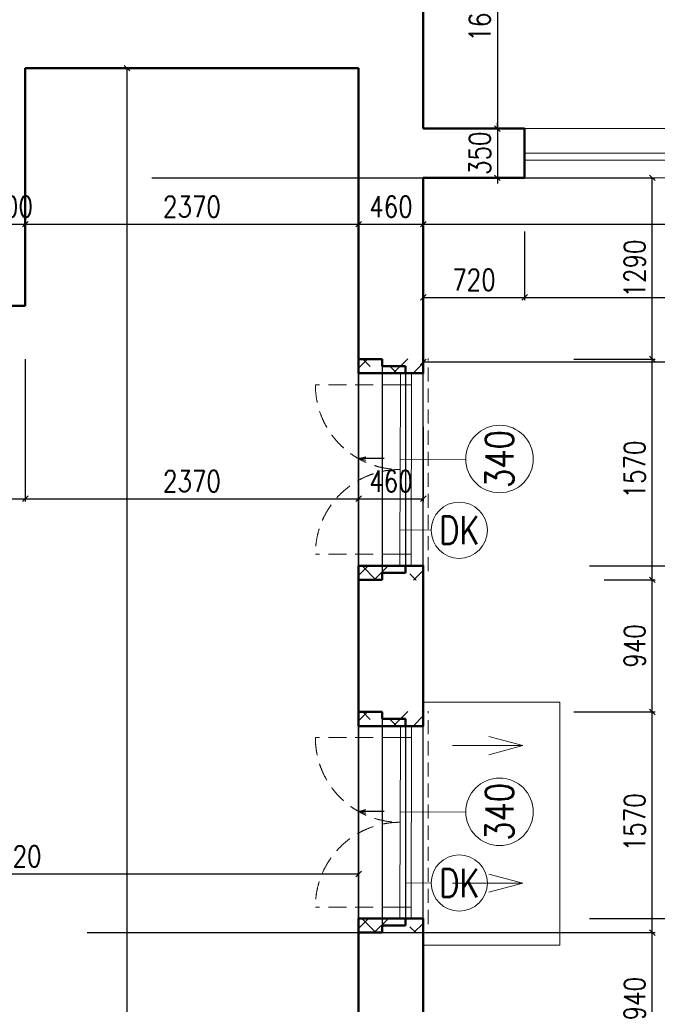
# Model space of a CAD drawing. Header units: millimetres. Extents: x -238874 to 551972, y -298952 to 658415.
# Tile 253 of 256: x 24698 to 29232, y 199651 to 206656. Entities that reach past the tile are written whole.
import ezdxf
from ezdxf.enums import TextEntityAlignment as Align

# ---------------------------------------------------------------- set-up
doc = ezdxf.new("R2010")
doc.units = ezdxf.units.MM
doc.header["$LTSCALE"] = 20
doc.linetypes.add('DASHED', pattern=[0.75, 0.5, -0.25])
doc.linetypes.add('HIDDEN', pattern=[9.525, 6.35, -3.175])
doc.layers.add('00_HEDVIKA _KRESBA', color=1, linetype='Continuous')
doc.layers.add('KOTY', color=8, linetype='Continuous')
doc.layers.add('00_HEDVIKA_DEMOLICE', color=2, linetype='Continuous', lineweight=30, transparency=0.3)
doc.layers.add('CKOKNA OTEVÍRÁNÍ', color=51, linetype='HIDDEN', lineweight=18, transparency=0.5)
for name, color, linetype, lineweight in [('00_HEDVIKA_OBRYS', 1, 'Continuous', 50), ('CKBUBLINY', 1, 'Continuous', 18), ('CKBUBLINY DEMOLICE', 4, 'Continuous', 18), ('CKBUBLINY_POPIS', 3, 'Continuous', 25), ('CKKOTY', 3, 'Continuous', 18), ('CKOKNA', 30, 'Continuous', 18), ('CKSTENY_SRAF', 8, 'Continuous', 18), ('CKSYMBOLY', 21, 'Continuous', 25), ('HEDVIKA_OKNA_PARAPET', 70, 'Continuous', 18), ('NOSNÉ', 8, 'Continuous', 50), ('PRUCHODY', 7, 'Continuous', 18)]:
    doc.layers.add(name, color=color, linetype=linetype, lineweight=lineweight)
doc.styles.add('SIMPLEX', font='SIMPLEX.shx', dxfattribs={"width": 0.8, "bigfont": 'CAD13.shx'})
doc.styles.get("Standard").update_dxf_attribs({"font": 'simplex.shx', "width": 0.8})
doc.dimstyles.new('CADKON', dxfattribs={"dimscale": 100, "dimtxt": 2, "dimasz": 1.5, "dimexe": 0, "dimexo": 2, "dimgap": 0.6, "dimtad": 1, "dimrnd": 1, "dimtxsty": 'Standard', "dimblk1": 'OBLIQUE', "dimblk2": 'OBLIQUE', "dimsah": 1, "dimcen": 2.5, "dimadec": 1, "dimazin": 2, "dimtfac": 1, "dimtix": 1, "dimtmove": 2, "dimatfit": 3, "dimldrblk": 'OPEN30', "dimfxl": 5, "dimtfill": 1, "dimtolj": 1, "dimarcsym": 0})
doc.dimstyles.new('CKA', dxfattribs={"dimtxt": 200, "dimasz": 40, "dimexe": 20, "dimexo": 0.2, "dimgap": 50, "dimtad": 1, "dimdec": 0, "dimrnd": 1, "dimzin": 0, "dimdsep": 46, "dimtxsty": 'Standard', "dimblk1": 'OBLIQUE', "dimblk2": 'OBLIQUE', "dimsah": 1, "dimcen": 0.09, "dimclrd": 253, "dimclre": 253, "dimclrt": 253, "dimadec": 0, "dimazin": 0, "dimtfac": 1, "dimtdec": 0, "dimtix": 1, "dimtmove": 2, "dimatfit": 3, "dimfxl": 1, "dimtolj": 1, "dimtzin": 0, "dimarcsym": 0})

# ---------------------------------------------------------------- blocks, each defined once
blk = doc.blocks.new('_OBLIQUE')
at = {"color": 0, "linetype": 'ByBlock'}
blk.add_line((-0.5, -0.5), (0.5, 0.5), dxfattribs=at)
blk = doc.blocks.new('*D1526')
at = {"layer": 'DEFPOINTS', "color": 0, "transparency": 16777216}
for p in [(27108, 200578.8), (27108, 200160.9), (22188, 199700.9)]:
    blk.add_point(p, dxfattribs=at)
at = {"layer": 'KOTY', "lineweight": -2, "transparency": 16777216}
for p, q in [((22188, 200578.8), (27108, 200578.8)), ((27108, 200541.6), (27108, 200598.8))]:
    blk.add_line(p, q, dxfattribs=at)
at = {"layer": 'KOTY', "lineweight": -2, "transparency": 16777216, "xscale": 40, "yscale": 40, "zscale": 40, "rotation": 180}
blk.add_blockref('_OBLIQUE', (22188, 200578.8), dxfattribs=at)
at = {"layer": 'KOTY', "lineweight": -2, "transparency": 16777216, "xscale": 40, "yscale": 40, "zscale": 40}
blk.add_blockref('_OBLIQUE', (27108, 200578.8), dxfattribs=at)
at = {"layer": 'KOTY', "transparency": 16777216, "insert": (24648, 200703.8), "char_height": 150, "attachment_point": 5, "style": 'SIMPLEX'}
blk.add_mtext('\\A1;4920', dxfattribs=at)
blk = doc.blocks.new('*D1537')
at = {"layer": 'DEFPOINTS', "color": 0, "transparency": 16777216}
for p in [(24738, 204620.9), (22548, 203540.9), (24738, 203247.5)]:
    blk.add_point(p, dxfattribs=at)
at = {"layer": 'KOTY', "lineweight": -2, "transparency": 16777216}
for p, q in [((24738, 204240.1), (24738, 203227.5)), ((22548, 203247.5), (24738, 203247.5))]:
    blk.add_line(p, q, dxfattribs=at)
at = {"layer": 'KOTY', "lineweight": -2, "transparency": 16777216, "xscale": 40, "yscale": 40, "zscale": 40, "rotation": 180}
blk.add_blockref('_OBLIQUE', (22548, 203247.5), dxfattribs=at)
at = {"layer": 'KOTY', "lineweight": -2, "transparency": 16777216, "xscale": 40, "yscale": 40, "zscale": 40}
blk.add_blockref('_OBLIQUE', (24738, 203247.5), dxfattribs=at)
at = {"layer": 'KOTY', "transparency": 16777216, "insert": (23643, 203372.5), "char_height": 150, "attachment_point": 5, "style": 'SIMPLEX'}
blk.add_mtext('\\A1;2190', dxfattribs=at)
blk = doc.blocks.new('*D1538')
at = {"layer": 'DEFPOINTS', "color": 0, "transparency": 16777216}
for p in [(24738, 204620.9), (22548, 203540.9), (24331.6, 203540.9)]:
    blk.add_point(p, dxfattribs=at)
at = {"layer": 'KOTY', "lineweight": -2, "transparency": 16777216}
for p, q in [((24331.6, 204620.9), (24331.6, 203540.9)), ((22928.7, 203540.9), (24351.6, 203540.9))]:
    blk.add_line(p, q, dxfattribs=at)
at = {"layer": 'KOTY', "lineweight": -2, "transparency": 16777216, "xscale": 40, "yscale": 40, "zscale": 40}
for p, rotation in [((24331.6, 204620.9), 90), ((24331.6, 203540.9), 270)]:
    blk.add_blockref('_OBLIQUE', p, dxfattribs=dict(at, rotation=rotation))
at = {"layer": 'KOTY', "transparency": 16777216, "insert": (24206.6, 204080.9), "char_height": 150, "attachment_point": 5, "rotation": 90, "style": 'SIMPLEX'}
blk.add_mtext('\\A1;1080', dxfattribs=at)
blk = doc.blocks.new('*D1691')
at = {"layer": 'DEFPOINTS', "color": 0, "transparency": 16777216}
for p in [(27108, 206310.9), (25460.5, 178910.9), (27108, 178910.9)]:
    blk.add_point(p, dxfattribs=at)
at = {"layer": 'KOTY', "lineweight": -2, "transparency": 16777216}
for p, q in [((25460.5, 206310.9), (25460.5, 178910.9)), ((26727.2, 178910.9), (25440.5, 178910.9))]:
    blk.add_line(p, q, dxfattribs=at)
at = {"layer": 'KOTY', "lineweight": -2, "transparency": 16777216, "xscale": 40, "yscale": 40, "zscale": 40}
for p, rotation in [((25460.5, 206310.9), 90), ((25460.5, 178910.9), 270)]:
    blk.add_blockref('_OBLIQUE', p, dxfattribs=dict(at, rotation=rotation))
at = {"layer": 'KOTY', "transparency": 16777216, "insert": (25335.5, 192610.9), "char_height": 150, "attachment_point": 5, "rotation": 90, "style": 'SIMPLEX'}
blk.add_mtext('\\A1;27400', dxfattribs=at)
blk = doc.blocks.new('*D1918')
at = {"layer": 'DEFPOINTS', "color": 0, "transparency": 16777216}
for p in [(27568, 205530.9), (35068, 205530.9), (35068, 205201.3)]:
    blk.add_point(p, dxfattribs=at)
at = {"layer": 'KOTY', "lineweight": -2, "transparency": 16777216}
for p, q in [((27568, 205201.3), (35068, 205201.3)), ((35068, 205150.1), (35068, 205181.3))]:
    blk.add_line(p, q, dxfattribs=at)
at = {"layer": 'KOTY', "lineweight": -2, "transparency": 16777216, "xscale": 40, "yscale": 40, "zscale": 40, "rotation": 180}
blk.add_blockref('_OBLIQUE', (27568, 205201.3), dxfattribs=at)
at = {"layer": 'KOTY', "lineweight": -2, "transparency": 16777216, "xscale": 40, "yscale": 40, "zscale": 40}
blk.add_blockref('_OBLIQUE', (35068, 205201.3), dxfattribs=at)
at = {"layer": 'KOTY', "transparency": 16777216, "insert": (31318, 205326.3), "char_height": 150, "attachment_point": 5, "style": 'SIMPLEX'}
blk.add_mtext('\\A1;7500', dxfattribs=at)
blk = doc.blocks.new('*D1919')
at = {"layer": 'DEFPOINTS', "color": 0, "transparency": 16777216}
for p in [(27568, 205530.9), (35068, 205530.9), (35068, 204221.1)]:
    blk.add_point(p, dxfattribs=at)
at = {"layer": 'KOTY', "lineweight": -2, "transparency": 16777216}
for p, q in [((35068, 205150.1), (35068, 204201.1)), ((27568, 204221.1), (35068, 204221.1))]:
    blk.add_line(p, q, dxfattribs=at)
at = {"layer": 'KOTY', "lineweight": -2, "transparency": 16777216, "xscale": 40, "yscale": 40, "zscale": 40, "rotation": 180}
blk.add_blockref('_OBLIQUE', (27568, 204221.1), dxfattribs=at)
at = {"layer": 'KOTY', "lineweight": -2, "transparency": 16777216, "xscale": 40, "yscale": 40, "zscale": 40}
blk.add_blockref('_OBLIQUE', (35068, 204221.1), dxfattribs=at)
at = {"layer": 'KOTY', "transparency": 16777216, "insert": (31318, 204346.1), "char_height": 150, "attachment_point": 5, "style": 'SIMPLEX'}
blk.add_mtext('\\A1;7500', dxfattribs=at)
blk = doc.blocks.new('*D1921')
at = {"layer": 'DEFPOINTS', "color": 0, "transparency": 16777216}
for p in [(24797.2, 200160.9), (29196.4, 200160.9), (28286.2, 199220.9)]:
    blk.add_point(p, dxfattribs=at)
at = {"layer": 'KOTY', "lineweight": -2, "transparency": 16777216}
for p, q in [((25178, 200160.9), (29216.4, 200160.9)), ((29196.4, 199220.9), (29196.4, 200160.9))]:
    blk.add_line(p, q, dxfattribs=at)
at = {"layer": 'KOTY', "lineweight": -2, "transparency": 16777216, "xscale": 40, "yscale": 40, "zscale": 40}
for p, rotation in [((29196.4, 200160.9), 90), ((29196.4, 199220.9), 270)]:
    blk.add_blockref('_OBLIQUE', p, dxfattribs=dict(at, rotation=rotation))
at = {"layer": 'KOTY', "transparency": 16777216, "insert": (29071.4, 199690.9), "char_height": 150, "attachment_point": 5, "rotation": 90, "style": 'SIMPLEX'}
blk.add_mtext('\\A1;940', dxfattribs=at)
blk = doc.blocks.new('*D1922')
at = {"layer": 'DEFPOINTS', "color": 0, "transparency": 16777216}
for p in [(28472.9, 202670.9), (29196.4, 202670.9), (24797.2, 201730.9)]:
    blk.add_point(p, dxfattribs=at)
at = {"layer": 'KOTY', "lineweight": -2, "transparency": 16777216}
for p, q in [((28853.7, 202670.9), (29216.4, 202670.9)), ((29196.4, 201730.9), (29196.4, 202670.9))]:
    blk.add_line(p, q, dxfattribs=at)
at = {"layer": 'KOTY', "lineweight": -2, "transparency": 16777216, "xscale": 40, "yscale": 40, "zscale": 40}
for p, rotation in [((29196.4, 202670.9), 90), ((29196.4, 201730.9), 270)]:
    blk.add_blockref('_OBLIQUE', p, dxfattribs=dict(at, rotation=rotation))
at = {"layer": 'KOTY', "transparency": 16777216, "insert": (29071.4, 202200.9), "char_height": 150, "attachment_point": 5, "rotation": 90, "style": 'SIMPLEX'}
blk.add_mtext('\\A1;940', dxfattribs=at)
blk = doc.blocks.new('*D1924')
at = {"layer": 'DEFPOINTS', "color": 0, "transparency": 16777216}
for p in [(27108, 206310.9), (27568, 205530.9), (27568, 205201.3)]:
    blk.add_point(p, dxfattribs=at)
at = {"layer": 'KOTY', "lineweight": -2, "transparency": 16777216}
for p, q in [((27108, 205201.3), (27568, 205201.3)), ((27568, 205150.1), (27568, 205181.3))]:
    blk.add_line(p, q, dxfattribs=at)
at = {"layer": 'KOTY', "lineweight": -2, "transparency": 16777216, "xscale": 40, "yscale": 40, "zscale": 40, "rotation": 180}
blk.add_blockref('_OBLIQUE', (27108, 205201.3), dxfattribs=at)
at = {"layer": 'KOTY', "lineweight": -2, "transparency": 16777216, "xscale": 40, "yscale": 40, "zscale": 40}
blk.add_blockref('_OBLIQUE', (27568, 205201.3), dxfattribs=at)
at = {"layer": 'KOTY', "transparency": 16777216, "insert": (27338, 205326.3), "char_height": 150, "attachment_point": 5, "style": 'SIMPLEX'}
blk.add_mtext('\\A1;460', dxfattribs=at)
blk = doc.blocks.new('*D1925')
at = {"layer": 'DEFPOINTS', "color": 0, "transparency": 16777216}
for p in [(27108, 206310.9), (27568, 204140.9), (27568, 203247.5)]:
    blk.add_point(p, dxfattribs=at)
at = {"layer": 'KOTY', "lineweight": -2, "transparency": 16777216}
for p, q in [((27568, 203760.1), (27568, 203227.5)), ((27108, 203247.5), (27568, 203247.5))]:
    blk.add_line(p, q, dxfattribs=at)
at = {"layer": 'KOTY', "lineweight": -2, "transparency": 16777216, "xscale": 40, "yscale": 40, "zscale": 40, "rotation": 180}
blk.add_blockref('_OBLIQUE', (27108, 203247.5), dxfattribs=at)
at = {"layer": 'KOTY', "lineweight": -2, "transparency": 16777216, "xscale": 40, "yscale": 40, "zscale": 40}
blk.add_blockref('_OBLIQUE', (27568, 203247.5), dxfattribs=at)
at = {"layer": 'KOTY', "transparency": 16777216, "insert": (27338, 203372.5), "char_height": 150, "attachment_point": 5, "style": 'SIMPLEX'}
blk.add_mtext('\\A1;460', dxfattribs=at)
blk = doc.blocks.new('*D1926')
at = {"layer": 'DEFPOINTS', "color": 0, "transparency": 16777216}
for p in [(25257.2, 205530.9), (29196.4, 205530.9), (24797.2, 204240.9)]:
    blk.add_point(p, dxfattribs=at)
at = {"layer": 'KOTY', "lineweight": -2, "transparency": 16777216}
for p, q in [((25638, 205530.9), (29216.4, 205530.9)), ((29196.4, 204240.9), (29196.4, 205530.9))]:
    blk.add_line(p, q, dxfattribs=at)
at = {"layer": 'KOTY', "lineweight": -2, "transparency": 16777216, "xscale": 40, "yscale": 40, "zscale": 40}
for p, rotation in [((29196.4, 205530.9), 90), ((29196.4, 204240.9), 270)]:
    blk.add_blockref('_OBLIQUE', p, dxfattribs=dict(at, rotation=rotation))
at = {"layer": 'KOTY', "transparency": 16777216, "insert": (29071.4, 204885.9), "char_height": 150, "attachment_point": 5, "rotation": 90, "style": 'SIMPLEX'}
blk.add_mtext('\\A1;1290', dxfattribs=at)
blk = doc.blocks.new('*D1927')
at = {"layer": 'DEFPOINTS', "color": 0, "transparency": 16777216}
for p in [(24538, 206310.9), (24738, 206310.9), (24738, 205201.3)]:
    blk.add_point(p, dxfattribs=at)
at = {"layer": 'KOTY', "lineweight": -2, "transparency": 16777216}
for p, q in [((24738, 205930.1), (24738, 205181.3)), ((24538, 205201.3), (24498, 205201.3)), ((24538, 205201.3), (24738, 205201.3)), ((24738, 205201.3), (24778, 205201.3))]:
    blk.add_line(p, q, dxfattribs=at)
at = {"layer": 'KOTY', "lineweight": -2, "transparency": 16777216, "xscale": 40, "yscale": 40, "zscale": 40}
blk.add_blockref('_OBLIQUE', (24538, 205201.3), dxfattribs=at)
at = {"layer": 'KOTY', "lineweight": -2, "transparency": 16777216, "xscale": 40, "yscale": 40, "zscale": 40, "rotation": 180}
blk.add_blockref('_OBLIQUE', (24738, 205201.3), dxfattribs=at)
at = {"layer": 'KOTY', "transparency": 16777216, "insert": (24638, 205326.3), "char_height": 150, "attachment_point": 5, "style": 'SIMPLEX'}
blk.add_mtext('\\A1;200', dxfattribs=at)
blk = doc.blocks.new('*D1928')
at = {"layer": 'DEFPOINTS', "color": 0, "transparency": 16777216}
for p in [(24738, 206310.9), (27108, 206310.9), (27108, 205201.3)]:
    blk.add_point(p, dxfattribs=at)
at = {"layer": 'KOTY', "lineweight": -2, "transparency": 16777216}
for p, q in [((27108, 205930.1), (27108, 205181.3)), ((24738, 205201.3), (27108, 205201.3))]:
    blk.add_line(p, q, dxfattribs=at)
at = {"layer": 'KOTY', "lineweight": -2, "transparency": 16777216, "xscale": 40, "yscale": 40, "zscale": 40, "rotation": 180}
blk.add_blockref('_OBLIQUE', (24738, 205201.3), dxfattribs=at)
at = {"layer": 'KOTY', "lineweight": -2, "transparency": 16777216, "xscale": 40, "yscale": 40, "zscale": 40}
blk.add_blockref('_OBLIQUE', (27108, 205201.3), dxfattribs=at)
at = {"layer": 'KOTY', "transparency": 16777216, "insert": (25923, 205326.3), "char_height": 150, "attachment_point": 5, "style": 'SIMPLEX'}
blk.add_mtext('\\A1;2370', dxfattribs=at)
blk = doc.blocks.new('*D1929')
at = {"layer": 'DEFPOINTS', "color": 0, "transparency": 16777216}
for p in [(24738, 204620.9), (27108, 204240.9), (27108, 203247.5)]:
    blk.add_point(p, dxfattribs=at)
at = {"layer": 'KOTY', "lineweight": -2, "transparency": 16777216}
for p, q in [((27108, 203860.1), (27108, 203227.5)), ((24738, 203247.5), (27108, 203247.5))]:
    blk.add_line(p, q, dxfattribs=at)
at = {"layer": 'KOTY', "lineweight": -2, "transparency": 16777216, "xscale": 40, "yscale": 40, "zscale": 40, "rotation": 180}
blk.add_blockref('_OBLIQUE', (24738, 203247.5), dxfattribs=at)
at = {"layer": 'KOTY', "lineweight": -2, "transparency": 16777216, "xscale": 40, "yscale": 40, "zscale": 40}
blk.add_blockref('_OBLIQUE', (27108, 203247.5), dxfattribs=at)
at = {"layer": 'KOTY', "transparency": 16777216, "insert": (25923, 203372.5), "char_height": 150, "attachment_point": 5, "style": 'SIMPLEX'}
blk.add_mtext('\\A1;2370', dxfattribs=at)
blk = doc.blocks.new('*D1931')
at = {"layer": 'DEFPOINTS', "color": 0, "transparency": 16777216}
for p in [(24538, 204810.9), (24331.6, 204620.9), (24738, 204620.9)]:
    blk.add_point(p, dxfattribs=at)
at = {"layer": 'KOTY', "lineweight": -2, "transparency": 16777216}
for p, q in [((24331.6, 204810.9), (24331.6, 204850.9)), ((24331.6, 204810.9), (24331.6, 204620.9)), ((24357.2, 204620.9), (24311.6, 204620.9)), ((24331.6, 204620.9), (24331.6, 204580.9))]:
    blk.add_line(p, q, dxfattribs=at)
at = {"layer": 'KOTY', "lineweight": -2, "transparency": 16777216, "xscale": 40, "yscale": 40, "zscale": 40}
for p, rotation in [((24331.6, 204810.9), 270), ((24331.6, 204620.9), 90)]:
    blk.add_blockref('_OBLIQUE', p, dxfattribs=dict(at, rotation=rotation))
at = {"layer": 'KOTY', "transparency": 16777216, "insert": (24206.6, 204715.9), "char_height": 150, "attachment_point": 5, "rotation": 90, "style": 'SIMPLEX'}
blk.add_mtext('\\A1;190', dxfattribs=at)
blk = doc.blocks.new('*D1935')
at = {"layer": 'DEFPOINTS', "color": 0, "transparency": 16777216}
for p in [(27568, 205880.9), (27568, 205530.9), (28094.9, 205530.9)]:
    blk.add_point(p, dxfattribs=at)
at = {"layer": 'KOTY', "lineweight": -2, "transparency": 16777216}
for p, q in [((28094.9, 205880.9), (28094.9, 205920.9)), ((28094.9, 205880.9), (28094.9, 205530.9)), ((27948.7, 205530.9), (28114.9, 205530.9)), ((28094.9, 205530.9), (28094.9, 205490.9))]:
    blk.add_line(p, q, dxfattribs=at)
at = {"layer": 'KOTY', "lineweight": -2, "transparency": 16777216, "xscale": 40, "yscale": 40, "zscale": 40}
for p, rotation in [((28094.9, 205880.9), 270), ((28094.9, 205530.9), 90)]:
    blk.add_blockref('_OBLIQUE', p, dxfattribs=dict(at, rotation=rotation))
at = {"layer": 'KOTY', "transparency": 16777216, "insert": (27969.9, 205705.9), "char_height": 150, "attachment_point": 5, "rotation": 90, "style": 'SIMPLEX'}
blk.add_mtext('\\A1;350', dxfattribs=at)
blk = doc.blocks.new('*D1936')
at = {"layer": 'DEFPOINTS', "color": 0, "transparency": 16777216}
for p in [(27568, 205530.9), (28288, 205530.9), (28288, 204680)]:
    blk.add_point(p, dxfattribs=at)
at = {"layer": 'KOTY', "lineweight": -2, "transparency": 16777216}
for p, q in [((28288, 205150.1), (28288, 204660)), ((27568, 204680), (28288, 204680))]:
    blk.add_line(p, q, dxfattribs=at)
at = {"layer": 'KOTY', "lineweight": -2, "transparency": 16777216, "xscale": 40, "yscale": 40, "zscale": 40, "rotation": 180}
blk.add_blockref('_OBLIQUE', (27568, 204680), dxfattribs=at)
at = {"layer": 'KOTY', "lineweight": -2, "transparency": 16777216, "xscale": 40, "yscale": 40, "zscale": 40}
blk.add_blockref('_OBLIQUE', (28288, 204680), dxfattribs=at)
at = {"layer": 'KOTY', "transparency": 16777216, "insert": (27928, 204805), "char_height": 150, "attachment_point": 5, "style": 'SIMPLEX'}
blk.add_mtext('\\A1;720', dxfattribs=at)
blk = doc.blocks.new('*D1937')
at = {"layer": 'DEFPOINTS', "color": 0, "transparency": 16777216}
for p in [(28288, 205530.9), (30978, 205530.9), (30978, 204680)]:
    blk.add_point(p, dxfattribs=at)
at = {"layer": 'KOTY', "lineweight": -2, "transparency": 16777216}
for p, q in [((30978, 205150.1), (30978, 204660)), ((28288, 204680), (30978, 204680))]:
    blk.add_line(p, q, dxfattribs=at)
at = {"layer": 'KOTY', "lineweight": -2, "transparency": 16777216, "xscale": 40, "yscale": 40, "zscale": 40, "rotation": 180}
blk.add_blockref('_OBLIQUE', (28288, 204680), dxfattribs=at)
at = {"layer": 'KOTY', "lineweight": -2, "transparency": 16777216, "xscale": 40, "yscale": 40, "zscale": 40}
blk.add_blockref('_OBLIQUE', (30978, 204680), dxfattribs=at)
at = {"layer": 'KOTY', "transparency": 16777216, "insert": (29633, 204805), "char_height": 150, "attachment_point": 5, "style": 'SIMPLEX'}
blk.add_mtext('\\A1;2690', dxfattribs=at)
blk = doc.blocks.new('*D1941')
at = {"layer": 'DEFPOINTS', "color": 0, "transparency": 16777216}
for p in [(27568, 207530.9), (27568, 205880.9), (28094.9, 205880.9)]:
    blk.add_point(p, dxfattribs=at)
at = {"layer": 'KOTY', "lineweight": -2, "transparency": 16777216}
for p, q in [((28094.9, 207530.9), (28094.9, 205880.9)), ((27948.7, 205880.9), (28114.9, 205880.9))]:
    blk.add_line(p, q, dxfattribs=at)
at = {"layer": 'KOTY', "lineweight": -2, "transparency": 16777216, "xscale": 40, "yscale": 40, "zscale": 40}
for p, rotation in [((28094.9, 207530.9), 90), ((28094.9, 205880.9), 270)]:
    blk.add_blockref('_OBLIQUE', p, dxfattribs=dict(at, rotation=rotation))
at = {"layer": 'KOTY', "transparency": 16777216, "insert": (27969.9, 206705.9), "char_height": 150, "attachment_point": 5, "rotation": 90, "style": 'SIMPLEX'}
blk.add_mtext('\\A1;1650', dxfattribs=at)
blk = doc.blocks.new('*D3544')
at = {"layer": 'DEFPOINTS', "color": 0, "transparency": 16777216}
for p in [(28257.4, 201730.9), (29196.4, 201730.9), (28257.4, 200160.9)]:
    blk.add_point(p, dxfattribs=at)
at = {"layer": 'KOTY', "lineweight": -2, "transparency": 16777216}
for p, q in [((28638.1, 201730.9), (29216.4, 201730.9)), ((29196.4, 200160.9), (29196.4, 201730.9))]:
    blk.add_line(p, q, dxfattribs=at)
at = {"layer": 'KOTY', "lineweight": -2, "transparency": 16777216, "xscale": 40, "yscale": 40, "zscale": 40}
for p, rotation in [((29196.4, 201730.9), 90), ((29196.4, 200160.9), 270)]:
    blk.add_blockref('_OBLIQUE', p, dxfattribs=dict(at, rotation=rotation))
at = {"layer": 'KOTY', "transparency": 16777216, "insert": (29071.4, 200945.9), "char_height": 150, "attachment_point": 5, "rotation": 90, "style": 'SIMPLEX'}
blk.add_mtext('\\A1;1570', dxfattribs=at)
blk = doc.blocks.new('*D3545')
at = {"layer": 'DEFPOINTS', "color": 0, "transparency": 16777216}
for p in [(28257.4, 204240.9), (29196.4, 204240.9), (28257.4, 202670.9)]:
    blk.add_point(p, dxfattribs=at)
at = {"layer": 'KOTY', "lineweight": -2, "transparency": 16777216}
for p, q in [((28638.1, 204240.9), (29216.4, 204240.9)), ((29196.4, 202670.9), (29196.4, 204240.9))]:
    blk.add_line(p, q, dxfattribs=at)
at = {"layer": 'KOTY', "lineweight": -2, "transparency": 16777216, "xscale": 40, "yscale": 40, "zscale": 40}
for p, rotation in [((29196.4, 204240.9), 90), ((29196.4, 202670.9), 270)]:
    blk.add_blockref('_OBLIQUE', p, dxfattribs=dict(at, rotation=rotation))
at = {"layer": 'KOTY', "transparency": 16777216, "insert": (29071.4, 203455.9), "char_height": 150, "attachment_point": 5, "rotation": 90, "style": 'SIMPLEX'}
blk.add_mtext('\\A1;1570', dxfattribs=at)
blk = doc.blocks.new('*D3615')
at = {"layer": 'CKKOTY', "color": 0, "lineweight": -2, "transparency": 16777216}
for p, q in [((29561.7, 204140.9), (30169.9, 204140.9)), ((30169.9, 202770.9), (30169.9, 204140.9)), ((28749.2, 202770.9), (30169.9, 202770.9))]:
    blk.add_line(p, q, dxfattribs=at)
at = {"layer": 'DEFPOINTS', "color": 0, "transparency": 16777216}
for p in [(29361.7, 204140.9), (30169.9, 204140.9), (28549.2, 202770.9)]:
    blk.add_point(p, dxfattribs=at)
at = {"layer": 'CKKOTY', "color": 0, "lineweight": -2, "transparency": 16777216, "xscale": 150, "yscale": 150, "zscale": 150}
for p, rotation in [((30169.9, 204140.9), 90), ((30169.9, 202770.9), 270)]:
    blk.add_blockref('_OBLIQUE', p, dxfattribs=dict(at, rotation=rotation))
at = {"layer": 'CKKOTY', "color": 0, "transparency": 16777216, "insert": (30009.9, 203455.9), "char_height": 200, "attachment_point": 5, "rotation": 90, "bg_fill": 3, "box_fill_scale": 1.1, "bg_fill_color": 256, "bg_fill_true_color": 13158600, "bg_fill_transparency": 0}
blk.add_mtext('\\A1;1400', dxfattribs=at)
at = {"layer": 'CKKOTY', "color": 0, "transparency": 16777216, "insert": (30382.2, 203455.9), "char_height": 200, "attachment_point": 5, "rotation": 90, "bg_fill": 3, "box_fill_scale": 1.1, "bg_fill_color": 256, "bg_fill_true_color": 13158600, "bg_fill_transparency": 0}
blk.add_mtext('\\A1;1900(870)', dxfattribs=at)
blk = doc.blocks.new('_Open30')
at = {"color": 0, "lineweight": -2}
for p, q in [((-1, 0.268), (0, 0)), ((0, 0), (-1, -0.268)), ((0, 0), (-1, 0))]:
    blk.add_line(p, q, dxfattribs=at)
blk = doc.blocks.new('*D3627')
at = {"layer": 'CKKOTY', "color": 0, "lineweight": -2, "transparency": 16777216}
for p, q in [((29561.7, 201630.9), (30169.9, 201630.9)), ((30169.9, 200260.9), (30169.9, 201630.9)), ((28749.2, 200260.9), (30169.9, 200260.9))]:
    blk.add_line(p, q, dxfattribs=at)
at = {"layer": 'DEFPOINTS', "color": 0, "transparency": 16777216}
for p in [(29361.7, 201630.9), (30169.9, 201630.9), (28549.2, 200260.9)]:
    blk.add_point(p, dxfattribs=at)
at = {"layer": 'CKKOTY', "color": 0, "lineweight": -2, "transparency": 16777216, "xscale": 150, "yscale": 150, "zscale": 150}
for p, rotation in [((30169.9, 201630.9), 90), ((30169.9, 200260.9), 270)]:
    blk.add_blockref('_OBLIQUE', p, dxfattribs=dict(at, rotation=rotation))
at = {"layer": 'CKKOTY', "color": 0, "transparency": 16777216, "insert": (30009.9, 200945.9), "char_height": 200, "attachment_point": 5, "rotation": 90, "bg_fill": 3, "box_fill_scale": 1.1, "bg_fill_color": 256, "bg_fill_true_color": 13158600, "bg_fill_transparency": 0}
blk.add_mtext('\\A1;1400', dxfattribs=at)
at = {"layer": 'CKKOTY', "color": 0, "transparency": 16777216, "insert": (30382.2, 200945.9), "char_height": 200, "attachment_point": 5, "rotation": 90, "bg_fill": 3, "box_fill_scale": 1.1, "bg_fill_color": 256, "bg_fill_true_color": 13158600, "bg_fill_transparency": 0}
blk.add_mtext('\\A1;1900(870)', dxfattribs=at)
blk = doc.blocks.new('*U3302')
at = {"color": 0, "linetype": 'ByBlock', "lineweight": -2}
for p, q in [((-225, 0), (-80, 0)), ((225, 0), (103, 30)), ((225, 0), (103, -30)), ((-80, 0), (27, 0)), ((27, 0), (225, 0))]:
    blk.add_line(p, q, dxfattribs=at)
at = {"color": 0, "linetype": 'Continuous', "lineweight": -2, "flags": 8}
blk.add_attdef('SPÁD', text='', height=100, dxfattribs=at).set_placement((0, 40), align=Align.CENTER)
blk = doc.blocks.new('CK_BUBBLE_1_0_0')
at = {"color": 0, "linetype": 'ByBlock', "lineweight": -2}
blk.add_circle((0, 0), 1, dxfattribs=at)

msp = doc.modelspace()

# ---------------------------------------------------------------- hatches: boundary and pattern name
at = {"layer": 'CKSTENY_SRAF'}
h = msp.add_hatch(dxfattribs=at)
h.set_pattern_fill('ZDIVO-PLYNOSILIK', color=256, scale=100)
h.set_pattern_definition([(45, (-50266.24, -180647.44), (-212.13203, 212.13203), []), (45, (-50124.8, -180647.44), (-212.13203, 212.13203), []), (135, (-50026.12, -180619.45), (-212.13203, -212.13203), [200, -100]), (135, (-49955.4, -180548.74), (-212.13203, -212.13203), [200, -100])])
h.paths.add_polyline_path([(27567.962, 204243.565), (27107.962, 204243.565), (27107.962, 204140.863), (27567.962, 204140.863)])
h = msp.add_hatch(dxfattribs=at)
h.set_pattern_fill('ZDIVO-PLYNOSILIK', color=256, scale=100)
h.set_pattern_definition([(45, (-50266.24, -180567.44), (-212.13203, 212.13203), []), (45, (-50124.8, -180567.44), (-212.13203, 212.13203), []), (135, (-50026.12, -180539.45), (-212.13203, -212.13203), [200, -100]), (135, (-49955.4, -180468.74), (-212.13203, -212.13203), [200, -100])])
h.paths.add_polyline_path([(27567.962, 202668.161), (27107.962, 202669.512), (27107.962, 202772.214), (27567.962, 202770.863)])
h = msp.add_hatch(dxfattribs=at)
h.set_pattern_fill('ZDIVO-PLYNOSILIK', color=256, scale=100)
h.set_pattern_definition([(45, (-50266.24, -183157.44), (-212.13203, 212.13203), []), (45, (-50124.8, -183157.44), (-212.13203, 212.13203), []), (135, (-50026.12, -183129.45), (-212.13203, -212.13203), [200, -100]), (135, (-49955.4, -183058.74), (-212.13203, -212.13203), [200, -100])])
h.paths.add_polyline_path([(27567.962, 201733.565), (27107.962, 201733.565), (27107.962, 201630.863), (27567.962, 201630.863)])
h = msp.add_hatch(dxfattribs=at)
h.set_pattern_fill('ZDIVO-PLYNOSILIK', color=256, scale=100)
h.set_pattern_definition([(45, (-50266.24, -183077.44), (-212.13203, 212.13203), []), (45, (-50124.8, -183077.44), (-212.13203, 212.13203), []), (135, (-50026.12, -183049.45), (-212.13203, -212.13203), [200, -100]), (135, (-49955.4, -182978.74), (-212.13203, -212.13203), [200, -100])])
h.paths.add_polyline_path([(27567.962, 200158.161), (27107.962, 200159.512), (27107.962, 200262.214), (27567.962, 200260.863)])

# ---------------------------------------------------------------- linework, layer by layer
at = {"layer": '00_HEDVIKA _KRESBA'}
for p, q in [((27107.962, 204140.863), (27107.962, 202770.863)), ((27567.962, 202770.863), (27567.962, 204140.863)), ((27107.962, 201630.863), (27107.962, 200260.863)), ((27567.962, 200260.863), (27567.962, 201630.863))]:
    msp.add_line(p, q, dxfattribs=at)
at = {"layer": '00_HEDVIKA_DEMOLICE'}
for p, q in [((27107.962, 204240.863), (27275.962, 204240.863)), ((27107.962, 204240.863), (27107.962, 202670.863)), ((27107.962, 204240.863), (27235.962, 204240.863)), ((27107.962, 204240.863), (27235.962, 204240.863)), ((27275.962, 204240.863), (27275.962, 204190.863)), ((27107.962, 202670.863), (27107.962, 204160.863)), ((27275.962, 204190.863), (27441.962, 204190.863)), ((27275.962, 204190.863), (27275.962, 202720.863)), ((27441.962, 204190.863), (27441.962, 204140.863)), ((27441.962, 204140.863), (27441.962, 202770.863)), ((27441.962, 204140.863), (27567.962, 204140.863)), ((27441.962, 204140.863), (27567.962, 204140.863)), ((27441.962, 202720.863), (27441.962, 202770.863)), ((27441.962, 202770.863), (27567.962, 202770.863)), ((27441.962, 202770.863), (27567.962, 202770.863)), ((27107.962, 202670.863), (27275.962, 202670.863)), ((27107.962, 202670.863), (27235.962, 202670.863)), ((27107.962, 202670.863), (27235.962, 202670.863)), ((27275.962, 202720.863), (27441.962, 202720.863)), ((27275.962, 202670.863), (27275.962, 202720.863)), ((27275.962, 202720.863), (27401.962, 202720.863)), ((27107.962, 201730.863), (27275.962, 201730.863)), ((27107.962, 201730.863), (27107.962, 200160.863)), ((27107.962, 201730.863), (27235.962, 201730.863)), ((27107.962, 201730.863), (27235.962, 201730.863)), ((27275.962, 201730.863), (27275.962, 201680.863)), ((27275.962, 201680.863), (27441.962, 201680.863)), ((27275.962, 201680.863), (27275.962, 200210.863)), ((27441.962, 201680.863), (27441.962, 201630.863)), ((27107.962, 200160.863), (27107.962, 201650.863)), ((27441.962, 201630.863), (27441.962, 200260.863)), ((27441.962, 201630.863), (27567.962, 201630.863)), ((27441.962, 201630.863), (27567.962, 201630.863)), ((27275.962, 200210.863), (27441.962, 200210.863)), ((27275.962, 200160.863), (27275.962, 200210.863)), ((27275.962, 200210.863), (27401.962, 200210.863)), ((27441.962, 200210.863), (27441.962, 200260.863)), ((27441.962, 200260.863), (27567.962, 200260.863)), ((27441.962, 200260.863), (27567.962, 200260.863)), ((27107.962, 200160.863), (27275.962, 200160.863)), ((27107.962, 200160.863), (27235.962, 200160.863)), ((27107.962, 200160.863), (27235.962, 200160.863))]:
    msp.add_line(p, q, dxfattribs=at)
at = {"layer": '00_HEDVIKA_OBRYS'}
for p, q in [((27107.962, 204140.863), (27107.962, 204240.863)), ((27107.962, 202770.863), (27107.962, 202670.863)), ((27107.962, 201630.863), (27107.962, 201730.863)), ((27107.962, 200260.863), (27107.962, 200160.863))]:
    msp.add_line(p, q, dxfattribs=at)
for points in [[(27567.962, 204240.863), (27567.962, 204140.863), (27107.962, 204140.863)], [(27567.962, 202670.863), (27567.962, 202770.863), (27107.962, 202770.863)], [(27567.962, 201730.863), (27567.962, 201630.863), (27107.962, 201630.863)], [(27567.962, 200160.863), (27567.962, 200260.863), (27107.962, 200260.863)]]:
    msp.add_lwpolyline(points, dxfattribs=at)
at = {"layer": 'CKBUBLINY'}
for p, q in [((27870.053, 203530.12), (27403.536, 203527.522)), ((27870.053, 201020.12), (27403.536, 201017.522))]:
    msp.add_line(p, q, dxfattribs=at)
at = {"layer": 'CKBUBLINY DEMOLICE'}
for p, q in [((27623.761, 203023.59), (27403.462, 203026.55)), ((27623.761, 200513.59), (27441.962, 200516.033))]:
    msp.add_line(p, q, dxfattribs=at)
at = {"layer": 'CKOKNA', "linetype": 'DASHED', "ltscale": 10}
for p, q in [((27602.116, 202732.118), (27602.116, 204245.563)), ((27602.116, 200222.118), (27602.116, 201735.563))]:
    msp.add_line(p, q, dxfattribs=at)
at = {"layer": 'CKOKNA'}
for p, q in [((27404.962, 204058.863), (27404.962, 204140.863)), ((27484.962, 204058.863), (27484.962, 204140.863)), ((27401.962, 202852.863), (27404.962, 204058.863)), ((27404.962, 204058.863), (27484.962, 204058.863)), ((27441.962, 202852.863), (27444.962, 204058.863)), ((27481.962, 202852.863), (27484.962, 204058.863)), ((27401.962, 202852.863), (27481.962, 202852.863)), ((27401.962, 202852.863), (27401.962, 202770.863)), ((27481.962, 202852.863), (27481.962, 202770.863)), ((27404.962, 201548.863), (27404.962, 201630.863)), ((27484.962, 201548.863), (27484.962, 201630.863)), ((27401.962, 200342.863), (27404.962, 201548.863)), ((27404.962, 201548.863), (27484.962, 201548.863)), ((27441.962, 200342.863), (27444.962, 201548.863)), ((27481.962, 200342.863), (27484.962, 201548.863)), ((27401.962, 200342.863), (27481.962, 200342.863)), ((27401.962, 200342.863), (27401.962, 200260.863)), ((27481.962, 200342.863), (27481.962, 200260.863))]:
    msp.add_line(p, q, dxfattribs=at)
at = {"layer": 'CKOKNA OTEVÍRÁNÍ'}
for p, q in [((27401.962, 204058.863), (26800.858, 204058.863)), ((27401.962, 202852.863), (26800.858, 202852.863)), ((27401.962, 201548.863), (26800.858, 201548.863)), ((27401.962, 200342.863), (26800.858, 200342.863))]:
    msp.add_line(p, q, dxfattribs=at)
for centre, start, end in [((27401.957, 204056.963), 179.8189526, 270.0004504), ((27401.957, 202854.762), 89.9995496, 180.1810474), ((27401.957, 201546.963), 179.8189526, 270.0004504), ((27401.957, 200344.762), 89.9995496, 180.1810474)]:
    msp.add_arc(centre, 601.102, start, end, dxfattribs=at)
at = {"layer": 'HEDVIKA_OKNA_PARAPET'}
for p, q in [((27107.962, 202770.863), (27107.962, 204140.863)), ((27107.962, 200260.863), (27107.962, 201630.863))]:
    msp.add_line(p, q, dxfattribs=at)
at = {"layer": 'NOSNÉ'}
for p, q in [((27567.962, 207530.863), (27567.962, 205880.863)), ((24737.962, 204620.863), (24737.962, 206310.863)), ((24988.357, 206310.863), (24737.962, 206310.863)), ((27107.962, 206310.863), (24988.357, 206310.863)), ((27107.962, 206310.863), (27107.962, 204240.863)), ((27567.962, 205880.863), (28287.962, 205880.863)), ((28287.962, 205880.863), (28287.962, 205530.863)), ((27567.962, 205530.863), (28287.962, 205530.863)), ((27567.962, 205530.863), (27567.962, 204140.863)), ((24737.962, 204620.863), (22547.962, 204620.863)), ((27107.962, 204240.863), (27275.962, 204240.863)), ((27107.962, 204240.863), (27275.962, 204240.863)), ((27107.962, 204240.863), (27275.962, 204240.863)), ((27107.962, 204240.863), (27275.962, 204240.863)), ((27107.962, 204240.863), (27275.962, 204240.863)), ((27275.962, 204240.863), (27275.962, 204190.863)), ((27275.962, 204190.863), (27441.962, 204190.863)), ((27441.962, 204190.863), (27441.962, 204140.863)), ((27441.962, 204140.863), (27567.962, 204140.863)), ((27441.962, 202770.863), (27567.962, 202770.863)), ((27441.962, 202720.863), (27441.962, 202770.863)), ((27567.962, 202770.863), (27567.962, 201630.863)), ((27107.962, 202670.863), (27107.962, 201730.863)), ((27107.962, 202670.863), (27275.962, 202670.863)), ((27107.962, 202670.863), (27275.962, 202670.863)), ((27107.962, 202670.863), (27275.962, 202670.863)), ((27275.962, 202720.863), (27441.962, 202720.863)), ((27275.962, 202670.863), (27275.962, 202720.863)), ((27107.962, 201730.863), (27275.962, 201730.863)), ((27107.962, 201730.863), (27275.962, 201730.863)), ((27107.962, 201730.863), (27275.962, 201730.863)), ((27107.962, 201730.863), (27275.962, 201730.863)), ((27107.962, 201730.863), (27275.962, 201730.863)), ((27275.962, 201730.863), (27275.962, 201680.863)), ((27275.962, 201680.863), (27441.962, 201680.863)), ((27441.962, 201680.863), (27441.962, 201630.863)), ((27441.962, 201630.863), (27567.962, 201630.863)), ((27275.962, 200210.863), (27441.962, 200210.863)), ((27275.962, 200160.863), (27275.962, 200210.863)), ((27441.962, 200260.863), (27567.962, 200260.863)), ((27441.962, 200210.863), (27441.962, 200260.863)), ((27567.962, 200260.863), (27567.962, 199120.863)), ((27107.962, 200160.863), (27107.962, 199220.863)), ((27107.962, 200160.863), (27275.962, 200160.863)), ((27107.962, 200160.863), (27275.962, 200160.863)), ((27107.962, 200160.863), (27275.962, 200160.863))]:
    msp.add_line(p, q, dxfattribs=at)
at = {"layer": 'PRUCHODY'}
for p, q in [((28287.962, 205880.863), (30977.962, 205880.863)), ((30977.962, 205705.863), (28287.962, 205705.863)), ((30977.962, 205655.863), (28287.962, 205655.863)), ((30977.962, 205530.863), (28287.962, 205530.863)), ((27567.962, 202770.863), (27567.962, 204140.863)), ((27567.962, 201800.863), (28537.962, 201800.863)), ((28537.962, 201800.863), (28537.962, 200070.863)), ((27567.962, 200260.863), (27567.962, 201630.863)), ((28276.797, 201491.619), (28034.734, 201556.48)), ((27775.592, 201491.619), (28276.797, 201491.619)), ((28276.797, 201491.619), (28034.734, 201426.758)), ((28276.797, 200512.845), (28034.734, 200577.706)), ((27775.592, 200512.845), (28276.797, 200512.845)), ((28276.797, 200512.845), (28034.734, 200447.984)), ((27567.962, 200070.863), (28537.962, 200070.863))]:
    msp.add_line(p, q, dxfattribs=at)

# ---------------------------------------------------------------- block references
at = {"layer": 'CKBUBLINY'}
ref = msp.add_blockref('CK_BUBBLE_1_0_0', (28110.053, 203530.214), dxfattribs=dict(at, xscale=240, yscale=240, zscale=240, rotation=90))
ref.add_attrib('NUM1', '340', dxfattribs={"layer": 'CKBUBLINY_POPIS', "height": 200, "rotation": 90, "width": 0.8, "flags": 8}).set_placement((28110.053, 203530.214), align=Align.MIDDLE_CENTER)
ref = msp.add_blockref('CK_BUBBLE_1_0_0', (28110.053, 201020.214), dxfattribs=dict(at, xscale=240, yscale=240, zscale=240, rotation=90))
ref.add_attrib('NUM1', '340', dxfattribs={"layer": 'CKBUBLINY_POPIS', "height": 200, "rotation": 90, "width": 0.8, "flags": 8}).set_placement((28110.053, 201020.214), align=Align.MIDDLE_CENTER)
at = {"layer": 'CKBUBLINY DEMOLICE'}
ref = msp.add_blockref('CK_BUBBLE_1_0_0', (27823.761, 203023.751), dxfattribs=dict(at, xscale=200, yscale=200, zscale=200))
ref.add_attrib('NUM1', 'DK', dxfattribs={"height": 200, "width": 0.8, "flags": 8}).set_placement((27823.761, 203023.751), align=Align.MIDDLE_CENTER)
ref = msp.add_blockref('CK_BUBBLE_1_0_0', (27823.761, 200513.751), dxfattribs=dict(at, xscale=200, yscale=200, zscale=200))
ref.add_attrib('NUM1', 'DK', dxfattribs={"height": 200, "width": 0.8, "flags": 8}).set_placement((27823.761, 200513.751), align=Align.MIDDLE_CENTER)
at = {"layer": 'CKSYMBOLY', "xscale": -0.4, "yscale": 0.4, "zscale": 0.4}
for p in [(27200.266, 203533.774), (27200.266, 201023.774)]:
    msp.add_blockref('*U3302', p, dxfattribs=at)

# ---------------------------------------------------------------- dimensions: what is measured, and where the dimension line sits
at = {"layer": 'KOTY'}
for base, p1, p2, angle, text, picture, middle in [((28094.909, 205880.863), (27567.962, 207530.863), (27567.962, 205880.863), 270, '1650', '*D1941', (27969.909, 206705.863)), ((24737.962, 205201.337), (24537.962, 206310.863), (24737.962, 206310.863), 180, '200', '*D1927', (24637.962, 205326.337)), ((27107.962, 205201.337), (24737.962, 206310.863), (27107.962, 206310.863), 180, '2370', '*D1928', (25922.962, 205326.337)), ((25460.518, 178910.863), (27107.962, 206310.863), (27107.962, 178910.863), 90, '27400', '*D1691', (25335.518, 192610.863)), ((27567.962, 205201.337), (27107.962, 206310.863), (27567.962, 205530.863), 180, '460', '*D1924', (27337.962, 205326.337)), ((27567.962, 203247.452), (27107.962, 206310.863), (27567.962, 204140.863), 180, '460', '*D1925', (27337.962, 203372.452)), ((28094.909, 205530.863), (27567.962, 205880.863), (27567.962, 205530.863), 270, '350', '*D1935', (27969.909, 205705.863)), ((29196.385, 205530.863), (24797.181, 204240.863), (25257.181, 205530.863), 270, '1290', '*D1926', (29071.385, 204885.863)), ((35067.962, 205201.337), (27567.962, 205530.863), (35067.962, 205530.863), 180, '7500', '*D1918', (31317.962, 205326.337)), ((35067.962, 204221.139), (27567.962, 205530.863), (35067.962, 205530.863), 180, '7500', '*D1919', (31317.962, 204346.139)), ((28287.962, 204679.995), (27567.962, 205530.863), (28287.962, 205530.863), 180, '720', '*D1936', (27927.962, 204804.995)), ((30977.962, 204679.995), (28287.962, 205530.863), (30977.962, 205530.863), 180, '2690', '*D1937', (29632.962, 204804.995)), ((24331.562, 204620.863), (24537.962, 204810.863), (24737.962, 204620.863), 270, '190', '*D1931', (24206.562, 204715.863)), ((24737.962, 203247.452), (22547.962, 203540.863), (24737.962, 204620.863), 180, '2190', '*D1537', (23642.962, 203372.452)), ((24331.562, 203540.863), (24737.962, 204620.863), (22547.962, 203540.863), 270, '1080', '*D1538', (24206.562, 204080.863)), ((27107.962, 203247.452), (24737.962, 204620.863), (27107.962, 204240.863), 180, '2370', '*D1929', (25922.962, 203372.452)), ((29196.385, 204240.863), (28257.371, 202670.863), (28257.371, 204240.863), 270, '1570', '*D3545', (29071.385, 203455.863)), ((29196.385, 202670.863), (24797.181, 201730.863), (28472.886, 202670.863), 270, '940', '*D1922', (29071.385, 202200.863)), ((29196.385, 201730.863), (28257.371, 200160.863), (28257.371, 201730.863), 270, '1570', '*D3544', (29071.385, 200945.863)), ((27107.962, 200578.774), (22187.962, 199700.863), (27107.962, 200160.863), 180, '4920', '*D1526', (24647.962, 200703.774)), ((29196.385, 200160.863), (28286.15, 199220.863), (24797.181, 200160.863), 270, '940', '*D1921', (29071.385, 199690.863))]:
    dim = msp.add_linear_dim(base=base, p1=p1, p2=p2, angle=angle, text=text, dimstyle='CKA', override={"dimtxt": 150, "dimexo": 380.774374, "dimtxsty": 'SIMPLEX', "dimse1": 1, "dimclrd": 256, "dimclre": 256, "dimclrt": 256}, dxfattribs=at)
    dim.commit()
    dim.dimension.update_dxf_attribs({"geometry": picture, "text_midpoint": middle})

# ---------------------------------------------------------------- next in the draw order: dimensions: what is measured, and where the dimension line sits
at = {"layer": 'CKKOTY'}
for base, p1, p2, picture, middle in [((30169.868, 204140.863), (28549.231, 202770.863), (29361.664, 204140.863), '*D3615', (30169.868, 203455.863)), ((30169.868, 201630.863), (28549.231, 200260.863), (29361.664, 201630.863), '*D3627', (30169.868, 200945.863))]:
    dim = msp.add_linear_dim(base=base, p1=p1, p2=p2, angle=90, text='1400\\X1900(870)', dimstyle='CADKON', override={"dimtmove": 2}, dxfattribs=at)
    dim.commit()
    dim.dimension.update_dxf_attribs({"geometry": picture, "text_midpoint": middle})

doc.saveas('drawing.dxf')
